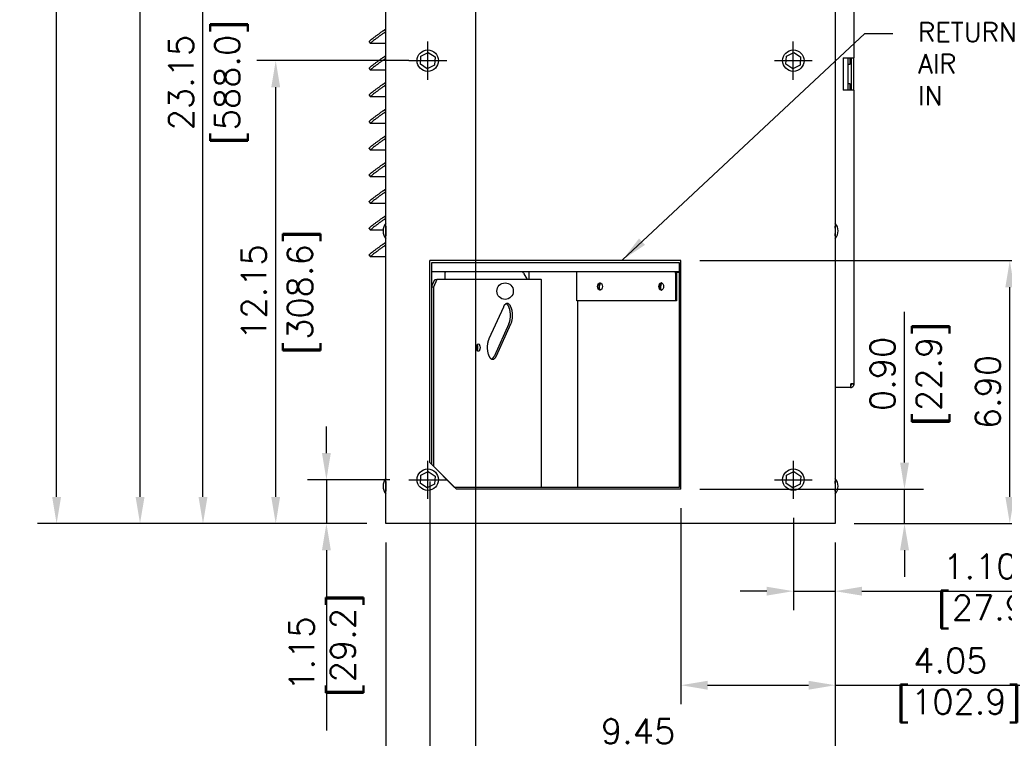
# Model space of a CAD drawing. Extents: x 737 to 849, y -111 to -28.
# Tile 16 of 19: x 809 to 835, y -83 to -64. Entities that reach past the tile are written whole.
import ezdxf

# ---------------------------------------------------------------- set-up
doc = ezdxf.new("R2010")
doc.units = 0
doc.header["$LTSCALE"] = 4
doc.header["$MEASUREMENT"] = 0
doc.linetypes.add('CENTER', pattern=[2, 1.25, -0.25, 0.25, -0.25])
doc.layers.get('0').update_dxf_attribs({"linetype": 'CONTINUOUS'})
doc.layers.get('DEFPOINTS').update_dxf_attribs({"linetype": 'CONTINUOUS'})
for name, color, linetype in [('CENTER LINE', 40, 'CENTER'), ('Dimensions', 140, 'CONTINUOUS'), ('TEXT', 140, 'CONTINUOUS')]:
    doc.layers.add(name, color=color, linetype=linetype)
doc.styles.add('ROMANS', font='romans.shx')
doc.dimstyles.new('FSTD1', dxfattribs={"dimtxt": 0.65, "dimasz": 0.7, "dimexe": 0.5, "dimexo": 0.5, "dimgap": 0.25, "dimtad": 1, "dimzin": 9, "dimdsep": 46, "dimtxsty": 'ROMANS', "dimcen": 0, "dimadec": 0, "dimazin": 0, "dimtfac": 1, "dimtmove": 0, "dimatfit": 3, "dimfxl": 1, "dimtolj": 1, "dimarcsym": 1})

# ---------------------------------------------------------------- blocks, each defined once
blk = doc.blocks.new('*D77')
at = {"layer": 'DEFPOINTS', "color": 0, "transparency": 16777216}
for p in [(816.841, -75.982), (819.003, -75.982), (818.402, -77.132)]:
    blk.add_point(p, dxfattribs=at)
at = {"layer": 'Dimensions', "color": 0, "lineweight": -2, "transparency": 16777216}
for p, q in [((816.841, -75.282), (816.841, -74.582)), ((818.503, -75.982), (816.341, -75.982)), ((816.841, -75.982), (816.841, -77.132)), ((817.902, -77.132), (816.341, -77.132)), ((816.841, -77.832), (816.841, -82.561))]:
    blk.add_line(p, q, dxfattribs=at)
at = {"layer": 'Dimensions', "color": 0, "transparency": 16777216}
for points in [[(816.724, -75.282), (816.957, -75.282), (816.841, -75.982)], [(816.724, -77.832), (816.957, -77.832), (816.841, -77.132)]]:
    blk.add_solid(points, dxfattribs=at)
at = {"layer": 'Dimensions', "color": 0, "transparency": 16777216, "insert": (816.841, -80.546), "char_height": 0.65, "attachment_point": 5, "rotation": 90, "style": 'ROMANS'}
blk.add_mtext('\\A1;1.15\\P [29.2]', dxfattribs=at)
blk = doc.blocks.new('*D78')
at = {"layer": 'DEFPOINTS', "color": 0, "transparency": 16777216}
for p in [(815.51, -64.982), (819.502, -64.982), (818.402, -77.132)]:
    blk.add_point(p, dxfattribs=at)
at = {"layer": 'Dimensions', "color": 0, "lineweight": -2, "transparency": 16777216}
for p, q in [((819.002, -64.982), (815.01, -64.982)), ((815.51, -76.432), (815.51, -65.682)), ((817.902, -77.132), (815.01, -77.132))]:
    blk.add_line(p, q, dxfattribs=at)
at = {"layer": 'Dimensions', "color": 0, "transparency": 16777216}
for points in [[(815.393, -65.682), (815.626, -65.682), (815.51, -64.982)], [(815.393, -76.432), (815.626, -76.432), (815.51, -77.132)]]:
    blk.add_solid(points, dxfattribs=at)
at = {"layer": 'Dimensions', "color": 0, "transparency": 16777216, "char_height": 0.65, "attachment_point": 5, "rotation": 90, "style": 'ROMANS'}
for s, insert in [('\\A1;[308.6]', (816.255, -71.057)), ('\\A1;12.15', (814.935, -71.057))]:
    blk.add_mtext(s, dxfattribs=dict(at, insert=insert))
blk = doc.blocks.new('*D79')
at = {"layer": 'DEFPOINTS', "color": 0, "transparency": 16777216}
for p in [(813.6, -53.982), (819.003, -53.982), (818.402, -77.132)]:
    blk.add_point(p, dxfattribs=at)
at = {"layer": 'Dimensions', "color": 0, "lineweight": -2, "transparency": 16777216}
for p, q in [((818.503, -53.982), (813.1, -53.982)), ((813.6, -76.432), (813.6, -54.682)), ((817.902, -77.132), (813.1, -77.132))]:
    blk.add_line(p, q, dxfattribs=at)
at = {"layer": 'Dimensions', "color": 0, "transparency": 16777216}
for points in [[(813.483, -54.682), (813.717, -54.682), (813.6, -53.982)], [(813.483, -76.432), (813.717, -76.432), (813.6, -77.132)]]:
    blk.add_solid(points, dxfattribs=at)
at = {"layer": 'Dimensions', "color": 0, "transparency": 16777216, "char_height": 0.65, "attachment_point": 5, "rotation": 90, "style": 'ROMANS'}
for s, insert in [('\\A1;[588.0]', (814.345, -65.557)), ('\\A1;23.15', (813.025, -65.557))]:
    blk.add_mtext(s, dxfattribs=dict(at, insert=insert))
blk = doc.blocks.new('*D80')
at = {"layer": 'DEFPOINTS', "color": 0, "transparency": 16777216}
for p in [(811.947, -42.982), (819.003, -42.982), (818.402, -77.132)]:
    blk.add_point(p, dxfattribs=at)
at = {"layer": 'Dimensions', "color": 0, "lineweight": -2, "transparency": 16777216}
for p, q in [((818.503, -42.982), (811.447, -42.982)), ((811.947, -76.432), (811.947, -43.682)), ((817.902, -77.132), (811.447, -77.132))]:
    blk.add_line(p, q, dxfattribs=at)
at = {"layer": 'Dimensions', "color": 0, "transparency": 16777216}
for points in [[(811.83, -43.682), (812.064, -43.682), (811.947, -42.982)], [(811.83, -76.432), (812.064, -76.432), (811.947, -77.132)]]:
    blk.add_solid(points, dxfattribs=at)
at = {"layer": 'Dimensions', "color": 0, "transparency": 16777216, "char_height": 0.65, "attachment_point": 5, "rotation": 90, "style": 'ROMANS'}
for s, insert in [('\\A1;[867.4]', (812.692, -60.057)), ('\\A1;34.15', (811.372, -60.057))]:
    blk.add_mtext(s, dxfattribs=dict(at, insert=insert))
blk = doc.blocks.new('*D81')
at = {"layer": 'DEFPOINTS', "color": 0, "transparency": 16777216}
for p in [(826.15, -76.232), (832.021, -76.232), (830.202, -77.132)]:
    blk.add_point(p, dxfattribs=at)
at = {"layer": 'Dimensions', "color": 0, "lineweight": -2, "transparency": 16777216}
for p, q in [((832.021, -75.532), (832.021, -71.577)), ((826.65, -76.232), (832.521, -76.232)), ((832.021, -77.132), (832.021, -76.232)), ((830.702, -77.132), (832.521, -77.132)), ((832.021, -77.832), (832.021, -78.532))]:
    blk.add_line(p, q, dxfattribs=at)
at = {"layer": 'Dimensions', "color": 0, "transparency": 16777216}
for points in [[(831.905, -75.532), (832.138, -75.532), (832.021, -76.232)], [(831.905, -77.832), (832.138, -77.832), (832.021, -77.132)]]:
    blk.add_solid(points, dxfattribs=at)
at = {"layer": 'Dimensions', "color": 0, "transparency": 16777216, "char_height": 0.65, "attachment_point": 5, "rotation": 90, "style": 'ROMANS'}
for s, insert in [('\\A1;0.90', (831.446, -73.205)), ('\\A1;[22.9]', (832.767, -73.205))]:
    blk.add_mtext(s, dxfattribs=dict(at, insert=insert))
blk = doc.blocks.new('*D82')
at = {"layer": 'DEFPOINTS', "color": 0, "transparency": 16777216}
for p in [(826.15, -70.229), (834.786, -70.229), (830.202, -77.132)]:
    blk.add_point(p, dxfattribs=at)
at = {"layer": 'Dimensions', "color": 0, "lineweight": -2, "transparency": 16777216}
for p, q in [((826.65, -70.229), (835.286, -70.229)), ((834.786, -76.432), (834.786, -70.929)), ((830.702, -77.132), (835.286, -77.132))]:
    blk.add_line(p, q, dxfattribs=at)
at = {"layer": 'Dimensions', "color": 0, "transparency": 16777216}
for points in [[(834.669, -70.929), (834.902, -70.929), (834.786, -70.229)], [(834.669, -76.432), (834.902, -76.432), (834.786, -77.132)]]:
    blk.add_solid(points, dxfattribs=at)
at = {"layer": 'Dimensions', "color": 0, "transparency": 16777216, "char_height": 0.65, "attachment_point": 5, "rotation": 90, "style": 'ROMANS'}
for s, insert in [('\\A1;[175.3]', (835.531, -73.681)), ('\\A1;6.90', (834.211, -73.681))]:
    blk.add_mtext(s, dxfattribs=dict(at, insert=insert))
blk = doc.blocks.new('*D139')
at = {"layer": 'DEFPOINTS', "color": 0, "transparency": 16777216}
for p in [(828.862, -54.732), (838.477, -54.732), (830.202, -77.132)]:
    blk.add_point(p, dxfattribs=at)
at = {"layer": 'Dimensions', "color": 0, "lineweight": -2, "transparency": 16777216}
for p, q in [((829.362, -54.732), (838.977, -54.732)), ((838.477, -76.432), (838.477, -55.432)), ((830.702, -77.132), (838.977, -77.132))]:
    blk.add_line(p, q, dxfattribs=at)
at = {"layer": 'Dimensions', "color": 0, "transparency": 16777216}
for points in [[(838.36, -55.432), (838.593, -55.432), (838.477, -54.732)], [(838.36, -76.432), (838.593, -76.432), (838.477, -77.132)]]:
    blk.add_solid(points, dxfattribs=at)
at = {"layer": 'Dimensions', "color": 0, "transparency": 16777216, "insert": (838.477, -65.254), "char_height": 0.65, "attachment_point": 5, "rotation": 90, "style": 'ROMANS'}
blk.add_mtext('\\A1;22.40\\P [569]', dxfattribs=at)
blk = doc.blocks.new('*D140')
at = {"layer": 'DEFPOINTS', "color": 0, "transparency": 16777216}
for p in [(828.862, -59.045), (830.202, -77.132), (836.551, -77.132)]:
    blk.add_point(p, dxfattribs=at)
at = {"layer": 'Dimensions', "color": 0, "lineweight": -2, "transparency": 16777216}
for p, q in [((829.362, -59.045), (837.051, -59.045)), ((836.551, -59.745), (836.551, -76.432)), ((830.702, -77.132), (837.051, -77.132))]:
    blk.add_line(p, q, dxfattribs=at)
at = {"layer": 'Dimensions', "color": 0, "transparency": 16777216}
for points in [[(836.434, -59.745), (836.668, -59.745), (836.551, -59.045)], [(836.434, -76.432), (836.668, -76.432), (836.551, -77.132)]]:
    blk.add_solid(points, dxfattribs=at)
at = {"layer": 'Dimensions', "color": 0, "transparency": 16777216, "insert": (836.551, -69.421), "char_height": 0.65, "attachment_point": 5, "rotation": 90, "style": 'ROMANS'}
blk.add_mtext('\\A1;18.09\\P [459.4]', dxfattribs=at)
blk = doc.blocks.new('*D85')
at = {"layer": 'DEFPOINTS', "color": 0, "transparency": 16777216}
for p in [(827.852, -53.582), (830.202, -77.132), (841.033, -77.132)]:
    blk.add_point(p, dxfattribs=at)
at = {"layer": 'Dimensions', "color": 0, "lineweight": -2, "transparency": 16777216}
for p, q in [((828.352, -53.582), (841.533, -53.582)), ((841.033, -54.282), (841.033, -76.432)), ((830.702, -77.132), (841.533, -77.132))]:
    blk.add_line(p, q, dxfattribs=at)
at = {"layer": 'Dimensions', "color": 0, "transparency": 16777216}
for points in [[(840.916, -54.282), (841.149, -54.282), (841.033, -53.582)], [(840.916, -76.432), (841.149, -76.432), (841.033, -77.132)]]:
    blk.add_solid(points, dxfattribs=at)
at = {"layer": 'Dimensions', "color": 0, "transparency": 16777216, "insert": (841.033, -61.871), "char_height": 0.65, "attachment_point": 5, "rotation": 90, "style": 'ROMANS'}
blk.add_mtext('\\A1;23.55\\P [598.2]', dxfattribs=at)
blk = doc.blocks.new('*D86')
at = {"layer": 'DEFPOINTS', "color": 0, "transparency": 16777216}
for p in [(827.852, -42.182), (830.202, -77.132), (843.099, -77.132)]:
    blk.add_point(p, dxfattribs=at)
at = {"layer": 'Dimensions', "color": 0, "lineweight": -2, "transparency": 16777216}
for p, q in [((828.352, -42.182), (843.599, -42.182)), ((843.099, -42.882), (843.099, -76.432)), ((830.702, -77.132), (843.599, -77.132))]:
    blk.add_line(p, q, dxfattribs=at)
at = {"layer": 'Dimensions', "color": 0, "transparency": 16777216}
for points in [[(842.982, -42.882), (843.215, -42.882), (843.099, -42.182)], [(842.982, -76.432), (843.215, -76.432), (843.099, -77.132)]]:
    blk.add_solid(points, dxfattribs=at)
at = {"layer": 'Dimensions', "color": 0, "transparency": 16777216, "insert": (843.099, -57.738), "char_height": 0.65, "attachment_point": 5, "rotation": 90, "style": 'ROMANS'}
blk.add_mtext('\\A1;34.95\\P [887.7]', dxfattribs=at)
blk = doc.blocks.new('*D87')
at = {"layer": 'DEFPOINTS', "color": 0, "transparency": 16777216}
for p in [(809.756, -41.132), (818.402, -41.132), (818.402, -77.132)]:
    blk.add_point(p, dxfattribs=at)
at = {"layer": 'Dimensions', "color": 0, "lineweight": -2, "transparency": 16777216}
for p, q in [((817.902, -41.132), (809.256, -41.132)), ((809.756, -76.432), (809.756, -41.832)), ((817.902, -77.132), (809.256, -77.132))]:
    blk.add_line(p, q, dxfattribs=at)
at = {"layer": 'Dimensions', "color": 0, "transparency": 16777216}
for points in [[(809.639, -41.832), (809.873, -41.832), (809.756, -41.132)], [(809.639, -76.432), (809.873, -76.432), (809.756, -77.132)]]:
    blk.add_solid(points, dxfattribs=at)
at = {"layer": 'Dimensions', "color": 0, "transparency": 16777216, "insert": (809.756, -56.294), "char_height": 0.65, "attachment_point": 5, "rotation": 90, "style": 'ROMANS'}
blk.add_mtext('\\A1;36.00\\P [914.4]', dxfattribs=at)
blk = doc.blocks.new('*D88')
at = {"layer": 'DEFPOINTS', "color": 0, "transparency": 16777216}
for p in [(826.15, -76.232), (830.202, -77.132), (826.15, -81.376)]:
    blk.add_point(p, dxfattribs=at)
at = {"layer": 'Dimensions', "color": 0, "lineweight": -2, "transparency": 16777216}
for p, q in [((826.15, -76.732), (826.15, -81.876)), ((830.202, -77.632), (830.202, -81.876)), ((826.85, -81.376), (829.502, -81.376)), ((830.202, -81.376), (835.549, -81.376))]:
    blk.add_line(p, q, dxfattribs=at)
at = {"layer": 'Dimensions', "color": 0, "transparency": 16777216}
for points in [[(826.85, -81.26), (826.85, -81.493), (826.15, -81.376)], [(829.502, -81.26), (829.502, -81.493), (830.202, -81.376)]]:
    blk.add_solid(points, dxfattribs=at)
at = {"layer": 'Dimensions', "color": 0, "transparency": 16777216, "insert": (833.225, -81.376), "char_height": 0.65, "attachment_point": 5, "style": 'ROMANS'}
blk.add_mtext('\\A1;4.05\\P [102.9]', dxfattribs=at)
blk = doc.blocks.new('*D89')
at = {"layer": 'DEFPOINTS', "color": 0, "transparency": 16777216}
for p in [(819.553, -75.532), (830.202, -77.132), (819.553, -85.675)]:
    blk.add_point(p, dxfattribs=at)
at = {"layer": 'Dimensions', "color": 0, "lineweight": -2, "transparency": 16777216}
for p, q in [((819.553, -76.032), (819.553, -86.175)), ((830.202, -77.632), (830.202, -86.175)), ((829.502, -85.675), (820.253, -85.675))]:
    blk.add_line(p, q, dxfattribs=at)
at = {"layer": 'Dimensions', "color": 0, "transparency": 16777216}
for points in [[(820.253, -85.558), (820.253, -85.792), (819.553, -85.675)], [(829.502, -85.558), (829.502, -85.792), (830.202, -85.675)]]:
    blk.add_solid(points, dxfattribs=at)
at = {"layer": 'Dimensions', "color": 0, "transparency": 16777216, "char_height": 0.65, "attachment_point": 5, "style": 'ROMANS'}
for s, insert in [('\\A1;10.65', (824.877, -85.1)), ('\\A1;[270.5]', (824.877, -86.42))]:
    blk.add_mtext(s, dxfattribs=dict(at, insert=insert))
blk = doc.blocks.new('*D91')
at = {"layer": 'DEFPOINTS', "color": 0, "transparency": 16777216}
for p in [(818.402, -77.132), (830.202, -77.132), (818.402, -88.336)]:
    blk.add_point(p, dxfattribs=at)
at = {"layer": 'Dimensions', "color": 0, "lineweight": -2, "transparency": 16777216}
for p, q in [((818.402, -77.632), (818.402, -88.836)), ((830.202, -77.632), (830.202, -88.836)), ((829.502, -88.336), (819.102, -88.336))]:
    blk.add_line(p, q, dxfattribs=at)
at = {"layer": 'Dimensions', "color": 0, "transparency": 16777216}
for points in [[(819.102, -88.219), (819.102, -88.453), (818.402, -88.336)], [(829.502, -88.219), (829.502, -88.453), (830.202, -88.336)]]:
    blk.add_solid(points, dxfattribs=at)
at = {"layer": 'Dimensions', "color": 0, "transparency": 16777216, "insert": (822.819, -88.336), "char_height": 0.65, "attachment_point": 5, "style": 'ROMANS'}
blk.add_mtext('\\A1;11.80\\P [299.7]', dxfattribs=at)
blk = doc.blocks.new('*D92')
at = {"layer": 'DEFPOINTS', "color": 0, "transparency": 16777216}
for p in [(829.102, -76.482), (830.202, -77.132), (829.102, -78.908)]:
    blk.add_point(p, dxfattribs=at)
at = {"layer": 'Dimensions', "color": 0, "lineweight": -2, "transparency": 16777216}
for p, q in [((829.102, -76.982), (829.102, -79.408)), ((830.202, -77.632), (830.202, -79.408)), ((828.402, -78.908), (827.702, -78.908)), ((829.102, -78.908), (830.202, -78.908)), ((830.902, -78.908), (836.028, -78.908))]:
    blk.add_line(p, q, dxfattribs=at)
at = {"layer": 'Dimensions', "color": 0, "transparency": 16777216}
for points in [[(828.402, -78.791), (828.402, -79.024), (829.102, -78.908)], [(830.902, -78.791), (830.902, -79.024), (830.202, -78.908)]]:
    blk.add_solid(points, dxfattribs=at)
at = {"layer": 'Dimensions', "color": 0, "transparency": 16777216, "insert": (834.014, -78.908), "char_height": 0.65, "attachment_point": 5, "style": 'ROMANS'}
blk.add_mtext('\\A1;1.10\\P [27.9]', dxfattribs=at)
blk = doc.blocks.new('*D94')
at = {"layer": 'DEFPOINTS', "color": 0, "transparency": 16777216}
for p in [(820.752, -52.598), (830.202, -77.159), (820.752, -83.234)]:
    blk.add_point(p, dxfattribs=at)
at = {"layer": 'Dimensions', "color": 0, "lineweight": -2, "transparency": 16777216}
for p, q in [((820.752, -53.098), (820.752, -83.734)), ((830.202, -77.659), (830.202, -83.734)), ((829.502, -83.234), (821.452, -83.234))]:
    blk.add_line(p, q, dxfattribs=at)
at = {"layer": 'Dimensions', "color": 0, "transparency": 16777216}
for points in [[(821.452, -83.117), (821.452, -83.351), (820.752, -83.234)], [(829.502, -83.117), (829.502, -83.351), (830.202, -83.234)]]:
    blk.add_solid(points, dxfattribs=at)
at = {"layer": 'Dimensions', "color": 0, "transparency": 16777216, "insert": (825.026, -83.234), "char_height": 0.65, "attachment_point": 5, "style": 'ROMANS'}
blk.add_mtext('\\A1;9.45\\P [240.0]', dxfattribs=at)

msp = doc.modelspace()

# ---------------------------------------------------------------- linework, layer by layer
for p, q in [((818.402, -77.132), (818.402, -41.132)), ((830.202, -41.132), (830.202, -77.132)), ((830.698, -64.907), (830.698, -57.197)), ((818.332, -64.199), (818.402, -64.15)), ((818.365, -64.246), (818.402, -64.221)), ((817.965, -64.485), (817.998, -64.532)), ((818.402, -64.533), (818, -64.533)), ((818.332, -64.899), (818.402, -64.85)), ((819.309, -65.079), (819.321, -64.864)), ((819.321, -64.864), (819.513, -64.767)), ((819.513, -64.767), (819.694, -64.885)), ((819.694, -64.885), (819.682, -65.1)), ((828.909, -65.079), (828.921, -64.864)), ((828.921, -64.864), (829.113, -64.767)), ((829.113, -64.767), (829.294, -64.885)), ((829.294, -64.885), (829.282, -65.1)), ((818.365, -64.946), (818.402, -64.921)), ((819.49, -65.197), (819.309, -65.079)), ((819.682, -65.1), (819.49, -65.197)), ((829.09, -65.197), (828.909, -65.079)), ((829.282, -65.1), (829.09, -65.197)), ((830.407, -64.907), (830.614, -64.907)), ((830.407, -64.907), (830.407, -65.757)), ((830.541, -65.757), (830.541, -64.907)), ((830.587, -65.082), (830.541, -65.082)), ((830.587, -64.907), (830.587, -65.082)), ((830.614, -64.907), (830.698, -64.907)), ((830.622, -64.907), (830.622, -65.757)), ((830.684, -64.907), (830.684, -65.757)), ((817.965, -65.185), (817.998, -65.232)), ((818.402, -65.233), (818, -65.233)), ((818.332, -65.599), (818.402, -65.55)), ((818.365, -65.646), (818.402, -65.621)), ((830.541, -65.582), (830.587, -65.582)), ((830.587, -65.582), (830.587, -65.757)), ((817.965, -65.885), (817.998, -65.932)), ((830.614, -65.757), (830.407, -65.757)), ((830.698, -65.757), (830.614, -65.757)), ((830.698, -73.467), (830.698, -65.757)), ((818.402, -65.933), (818, -65.933)), ((818.332, -66.299), (818.402, -66.25)), ((818.365, -66.346), (818.402, -66.321)), ((817.965, -66.585), (817.998, -66.632)), ((818.402, -66.633), (818, -66.633)), ((818.332, -66.999), (818.402, -66.95)), ((818.365, -67.046), (818.402, -67.021)), ((817.965, -67.285), (817.998, -67.332)), ((818.402, -67.333), (818, -67.333)), ((818.332, -67.699), (818.402, -67.65)), ((818.365, -67.746), (818.402, -67.721)), ((817.965, -67.985), (817.998, -68.032)), ((818.402, -68.033), (818, -68.033)), ((818.332, -68.399), (818.402, -68.35)), ((818.365, -68.446), (818.402, -68.421)), ((817.965, -68.685), (817.998, -68.732)), ((818.402, -68.733), (818, -68.733)), ((818.332, -69.099), (818.402, -69.05)), ((818.365, -69.146), (818.402, -69.121)), ((817.965, -69.385), (817.998, -69.432)), ((818.328, -69.433), (818, -69.433)), ((818.332, -69.799), (818.402, -69.75)), ((818.365, -69.846), (818.402, -69.821)), ((817.965, -70.085), (817.998, -70.132)), ((818.402, -70.133), (818, -70.133)), ((819.553, -75.532), (819.553, -70.229)), ((826.15, -70.229), (819.553, -70.229)), ((819.605, -75.582), (819.605, -70.279)), ((819.605, -70.279), (826.102, -70.279)), ((826.102, -70.279), (826.102, -76.182)), ((826.15, -76.232), (826.15, -70.229)), ((826.102, -70.526), (819.605, -70.526)), ((819.953, -70.557), (819.953, -70.729)), ((821.993, -70.535), (821.993, -70.526)), ((822.014, -70.557), (822.114, -70.729)), ((822.168, -70.729), (822.168, -70.526)), ((823.419, -71.288), (823.419, -70.557)), ((826.009, -70.557), (826.009, -71.288)), ((826.035, -70.534), (826.102, -70.534)), ((826.038, -70.557), (826.038, -71.288)), ((819.605, -70.905), (819.684, -70.729)), ((819.74, -70.729), (819.649, -70.929)), ((819.684, -70.729), (819.74, -70.729)), ((822.481, -70.729), (819.74, -70.729)), ((822.481, -70.729), (822.491, -70.729)), ((822.491, -76.182), (822.491, -70.729)), ((819.649, -70.929), (819.605, -70.929)), ((819.649, -70.929), (819.649, -75.626)), ((824.015, -70.985), (824.015, -70.889)), ((825.622, -70.985), (825.622, -70.889)), ((826.009, -71.288), (823.419, -71.288)), ((823.439, -76.182), (823.439, -71.288)), ((826.038, -71.288), (826.009, -71.288)), ((821.487, -71.449), (821.106, -72.288)), ((821.632, -71.891), (821.251, -72.73)), ((821.306, -72.73), (821.687, -71.891)), ((820.806, -72.535), (820.788, -72.495)), ((830.202, -73.557), (830.614, -73.557)), ((830.605, -73.56), (830.23, -73.56)), ((830.614, -73.557), (830.614, -73.467)), ((830.676, -73.467), (830.614, -73.467)), ((830.629, -73.467), (830.614, -73.467)), ((830.629, -73.467), (830.676, -73.467)), ((830.698, -73.467), (830.676, -73.467)), ((820.253, -76.232), (819.553, -75.532)), ((820.205, -76.182), (819.605, -75.582)), ((819.309, -76.079), (819.321, -75.864)), ((819.321, -75.864), (819.513, -75.767)), ((819.513, -75.767), (819.694, -75.885)), ((819.694, -75.885), (819.682, -76.1)), ((828.911, -76.079), (828.923, -75.864)), ((828.923, -75.864), (829.115, -75.767)), ((829.115, -75.767), (829.295, -75.885)), ((829.295, -75.885), (829.283, -76.1)), ((819.49, -76.197), (819.309, -76.079)), ((819.682, -76.1), (819.49, -76.197)), ((826.102, -76.182), (820.205, -76.182)), ((826.15, -76.232), (820.253, -76.232)), ((829.091, -76.197), (828.911, -76.079)), ((829.283, -76.1), (829.091, -76.197)), ((830.202, -77.132), (818.402, -77.132))]:
    msp.add_line(p, q)
for centre, radius in [((819.502, -64.982), 0.282), ((829.102, -64.982), 0.282), ((821.533, -71.032), 0.216), ((819.502, -75.982), 0.282), ((829.103, -75.982), 0.282)]:
    msp.add_circle(centre, radius)
for centre, radius, start, end in [((818.63, -69.453), 0.303, 138.3965, 221.6035), ((829.973, -69.453), 0.303, 318.9601, 41.0399), ((821.871, -70.676), 0.187, 39.7767, 49.228), ((821.61, -70.708), 0.432, 20.4509, 24.9667), ((818.63, -76.153), 0.303, 138.3965, 221.6035), ((829.973, -76.153), 0.303, 318.9601, 41.0399)]:
    msp.add_arc(centre, radius, start, end)
for centre, ratio in [((824.025, -70.91), 0.642788), ((825.632, -70.91), 0.642788), ((820.831, -72.515), 0.45399)]:
    msp.add_ellipse(centre, major_axis=(0, -0.0965), ratio=ratio)
for points, weights in [([(818.332, -64.199), (817.952, -64.466), (817.965, -64.485)], [1, 0.73194370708, 1]), ([(818.365, -64.246), (817.957, -64.533), (818, -64.533)], [1, 0.707106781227, 1]), ([(818.332, -64.899), (817.952, -65.166), (817.965, -65.185)], [1, 0.731943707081, 1]), ([(818.365, -64.946), (817.957, -65.233), (818, -65.233)], [1, 0.707106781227, 1]), ([(818.332, -65.599), (817.952, -65.866), (817.965, -65.885)], [1, 0.731943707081, 1]), ([(818.365, -65.646), (817.957, -65.933), (818, -65.933)], [1, 0.707106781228, 1]), ([(818.332, -66.299), (817.952, -66.566), (817.965, -66.585)], [1, 0.731943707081, 1]), ([(818.365, -66.346), (817.957, -66.633), (818, -66.633)], [1, 0.707106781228, 1]), ([(818.332, -66.999), (817.952, -67.266), (817.965, -67.285)], [1, 0.73194370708, 1]), ([(818.365, -67.046), (817.957, -67.333), (818, -67.333)], [1, 0.707106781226, 1]), ([(818.332, -67.699), (817.952, -67.966), (817.965, -67.985)], [1, 0.731943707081, 1]), ([(818.365, -67.746), (817.957, -68.033), (818, -68.033)], [1, 0.707106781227, 1]), ([(818.332, -68.399), (817.952, -68.666), (817.965, -68.685)], [1, 0.731943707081, 1]), ([(818.365, -68.446), (817.957, -68.733), (818, -68.733)], [1, 0.707106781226, 1]), ([(818.332, -69.099), (817.952, -69.366), (817.965, -69.385)], [1, 0.73194370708, 1]), ([(818.365, -69.146), (817.957, -69.433), (818, -69.433)], [1, 0.707106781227, 1]), ([(818.402, -69.325), (818.393, -69.453), (818.402, -69.58)], [1, 0.803270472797, 1]), ([(830.202, -69.581), (830.21, -69.453), (830.202, -69.324)], [1, 0.800344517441, 1]), ([(818.332, -69.799), (817.952, -70.066), (817.965, -70.085)], [1, 0.731943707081, 1]), ([(818.365, -69.846), (817.957, -70.133), (818, -70.133)], [1, 0.707106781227, 1]), ([(819.984, -70.526), (819.953, -70.526), (819.953, -70.557)], [1, 0.707106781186, 1]), ([(823.419, -70.557), (823.419, -70.526), (823.395, -70.526)], [1, 0.707106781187, 1]), ([(826.009, -70.557), (826.009, -70.526), (825.985, -70.526)], [1, 0.707106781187, 1]), ([(826.038, -70.557), (826.038, -70.54), (826.032, -70.526)], [1, 0.972574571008, 1]), ([(824.033, -70.82), (824.015, -70.849), (824.015, -70.889)], [1, 0.927455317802, 1]), ([(825.64, -70.82), (825.622, -70.849), (825.622, -70.889)], [1, 0.927455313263, 1]), ([(820.799, -72.58), (820.816, -72.515), (820.799, -72.449)], [1, 0.863003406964, 1]), ([(820.803, -72.59), (820.845, -72.515), (820.803, -72.44)], [1, 0.630555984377, 1]), ([(821.178, -72.816), (821.221, -72.797), (821.251, -72.73)], [1, 0.956884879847, 1]), ([(830.227, -73.557), (830.21, -73.557), (830.202, -73.572)], [1, 0.867382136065, 1]), ([(830.23, -73.56), (830.209, -73.56), (830.202, -73.58)], [1, 0.82499705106, 1]), ([(830.605, -73.56), (830.698, -73.56), (830.698, -73.467)], [1, 0.707106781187, 1]), ([(830.614, -73.497), (830.636, -73.49), (830.636, -73.467)], [1, 0.803661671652, 1]), ([(818.402, -76.025), (818.393, -76.153), (818.402, -76.28)], [1, 0.803270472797, 1]), ([(830.202, -76.281), (830.21, -76.153), (830.202, -76.024)], [1, 0.800344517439, 1])]:
    msp.add_rational_spline(points, weights, degree=2)
msp.add_open_spline([(821.993, -70.535), (821.992, -70.529), (821.991, -70.526), (821.99, -70.526)], degree=3)
for points, weights in [([(824.04, -70.816), (823.992, -70.834), (823.992, -70.91), (823.992, -70.986), (824.04, -71.004)], [1, 0.784754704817, 1, 0.784754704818, 1]), ([(825.647, -70.816), (825.599, -70.834), (825.599, -70.91), (825.599, -70.986), (825.647, -71.004)], [1, 0.784754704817, 1, 0.784754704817, 1]), ([(821.687, -71.891), (821.788, -71.67), (821.687, -71.449), (821.587, -71.225), (821.487, -71.449)], [1, 0.707106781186, 1, 0.707106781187, 1]), ([(821.632, -71.891), (821.692, -71.758), (821.668, -71.579), (821.643, -71.4), (821.559, -71.36)], [1, 0.857679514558, 1, 0.857679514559, 1]), ([(821.106, -72.288), (821.005, -72.509), (821.106, -72.73), (821.206, -72.951), (821.306, -72.73)], [1, 0.707106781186, 1, 0.707106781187, 1])]:
    msp.add_rational_spline(points, weights, degree=2, knots=[0, 0, 0, 0.5, 0.5, 1, 1, 1])
at = {"layer": 'CENTER LINE'}
for p, q in [((819.502, -65.482), (819.502, -64.482)), ((829.1, -65.482), (829.1, -64.482)), ((819.004, -64.982), (820.002, -64.982)), ((828.603, -64.982), (829.6, -64.982)), ((819.5, -76.482), (819.5, -75.482)), ((829.102, -76.482), (829.102, -75.482)), ((819.003, -75.982), (820, -75.982)), ((828.603, -75.982), (829.6, -75.982))]:
    msp.add_line(p, q, dxfattribs=at)

# ---------------------------------------------------------------- texts
at = {"insert": (832.592, -64.024), "char_height": 0.5, "attachment_point": 7, "style": 'ROMANS'}
msp.add_mtext('\\A1;', dxfattribs=at)
at = {"layer": 'TEXT', "insert": (832.377, -63.982), "char_height": 0.5, "attachment_point": 1, "style": 'ROMANS'}
msp.add_mtext_dynamic_manual_height_columns('RETURN\\PAIR\\PIN', width=3.1777, gutter_width=2.5, heights=[0], dxfattribs=at)
at = {"layer": 'TEXT', "insert": (818.082, -78.973), "char_height": 0.5, "attachment_point": 9, "style": 'ROMANS'}
msp.add_mtext('\\A1;', dxfattribs=at)

# ---------------------------------------------------------------- dimensions: what is measured, and where the dimension line sits
at = {"layer": 'Dimensions'}
for base, p1, p2, override, picture, middle, dimtype in [((809.756, -41.132), (818.402, -77.132), (818.402, -41.132), {"dimscale": 0, "dimzin": 1, "dimpost": '<>\\X', "dimtix": 0, "dimtofl": 1, "dimtmove": 0, "dimatfit": 3}, '*D87', (809.756, -56.294), 128), ((843.099, -77.132), (827.852, -42.182), (830.202, -77.132), {"dimscale": 0, "dimpost": '\\X', "dimtix": 0, "dimtofl": 1, "dimtmove": 0, "dimatfit": 3}, '*D86', (843.099, -57.738), 128), ((841.033, -77.132), (827.852, -53.582), (830.202, -77.132), {"dimscale": 0, "dimpost": '\\X', "dimtix": 0, "dimtofl": 1, "dimtmove": 0, "dimatfit": 3}, '*D85', (841.033, -61.871), 128), ((838.477, -54.732), (830.202, -77.132), (828.862, -54.732), {"dimscale": 0, "dimzin": 1, "dimpost": '\\X', "dimtix": 0, "dimtofl": 1, "dimtmove": 0, "dimatfit": 3}, '*D139', (838.477, -65.254), 160), ((836.551, -77.132), (828.862, -59.045), (830.202, -77.132), {"dimscale": 0, "dimzin": 1, "dimpost": '\\X', "dimtix": 0, "dimtofl": 1, "dimtmove": 0, "dimatfit": 3}, '*D140', (836.551, -69.421), 160), ((816.841, -75.982), (818.402, -77.132), (819.003, -75.982), {"dimscale": 0, "dimpost": '<>\\X', "dimtix": 0, "dimtofl": 1, "dimtmove": 0, "dimatfit": 3}, '*D77', (816.841, -80.546), 128)]:
    dim = msp.add_linear_dim(base=base, p1=p1, p2=p2, angle=90, dimstyle='FSTD1', override=override, dxfattribs=at)
    dim.commit()
    dim.dimension.update_dxf_attribs({"geometry": picture, "text_midpoint": middle, "dimtype": dimtype})
for base, p1, p2, override, picture, middle in [((811.947, -42.982), (818.402, -77.132), (819.003, -42.982), {"dimscale": 0, "dimpost": '<>\\X', "dimtix": 0, "dimtofl": 1, "dimtmove": 0, "dimatfit": 3}, '*D80', (811.947, -60.057)), ((813.6, -53.982), (818.402, -77.132), (819.003, -53.982), {"dimscale": 0, "dimpost": '<>\\X', "dimtix": 0, "dimtofl": 1, "dimtmove": 0, "dimatfit": 3}, '*D79', (813.6, -65.557)), ((815.51, -64.982), (818.402, -77.132), (819.502, -64.982), {"dimscale": 0, "dimpost": '<>\\X', "dimtix": 0, "dimtofl": 1, "dimtmove": 0, "dimatfit": 3}, '*D78', (815.51, -71.057)), ((834.786, -70.229), (830.202, -77.132), (826.15, -70.229), {"dimscale": 0, "dimzin": 1, "dimpost": '\\X', "dimtix": 0, "dimtofl": 1, "dimtmove": 0, "dimatfit": 3}, '*D82', (834.786, -73.681)), ((832.021, -76.232), (830.202, -77.132), (826.15, -76.232), {"dimscale": 0, "dimzin": 1, "dimpost": '\\X', "dimtix": 0, "dimtofl": 1, "dimtmove": 0, "dimatfit": 3}, '*D81', (832.021, -73.205))]:
    dim = msp.add_linear_dim(base=base, p1=p1, p2=p2, angle=90, dimstyle='FSTD1', override=override, dxfattribs=at)
    dim.commit()
    dim.dimension.update_dxf_attribs({"geometry": picture, "text_midpoint": middle})
for base, p1, p2, override, picture, middle in [((820.752, -83.234), (830.202, -77.159), (820.752, -52.598), {"dimscale": 0, "dimpost": '\\X', "dimtix": 0, "dimtofl": 1, "dimtmove": 0, "dimatfit": 3}, '*D94', (825.026, -83.234)), ((826.15, -81.376), (830.202, -77.132), (826.15, -76.232), {"dimscale": 0, "dimpost": '\\X', "dimtix": 0, "dimtofl": 1, "dimtmove": 0, "dimatfit": 3}, '*D88', (833.225, -81.376)), ((829.102, -78.908), (830.202, -77.132), (829.102, -76.482), {"dimscale": 0, "dimzin": 1, "dimpost": '<>\\X', "dimtix": 0, "dimtofl": 1, "dimtmove": 0, "dimatfit": 3}, '*D92', (834.014, -78.908)), ((818.402, -88.336), (830.202, -77.132), (818.402, -77.132), {"dimscale": 0, "dimzin": 1, "dimpost": '\\X', "dimtix": 0, "dimtofl": 1, "dimtmove": 0, "dimatfit": 3}, '*D91', (822.819, -88.336))]:
    dim = msp.add_linear_dim(base=base, p1=p1, p2=p2, dimstyle='FSTD1', override=override, dxfattribs=at)
    dim.commit()
    dim.dimension.update_dxf_attribs({"geometry": picture, "text_midpoint": middle, "dimtype": 128})
dim = msp.add_linear_dim(base=(819.553, -85.675), p1=(830.202, -77.132), p2=(819.553, -75.532), dimstyle='FSTD1', override={"dimscale": 0, "dimpost": '<>\\X', "dimtix": 0, "dimtofl": 1, "dimtmove": 0, "dimatfit": 3}, dxfattribs=at)
dim.commit()
dim.dimension.update_dxf_attribs({"geometry": '*D89', "text_midpoint": (824.877, -85.675)})

# ---------------------------------------------------------------- leaders
at = {"layer": 'TEXT'}
msp.add_leader([(824.617, -70.212), (830.977, -64.274), (831.715, -64.274)], dimstyle='FSTD1', override={"dimscale": 0}, dxfattribs=at)

doc.saveas('drawing.dxf')
